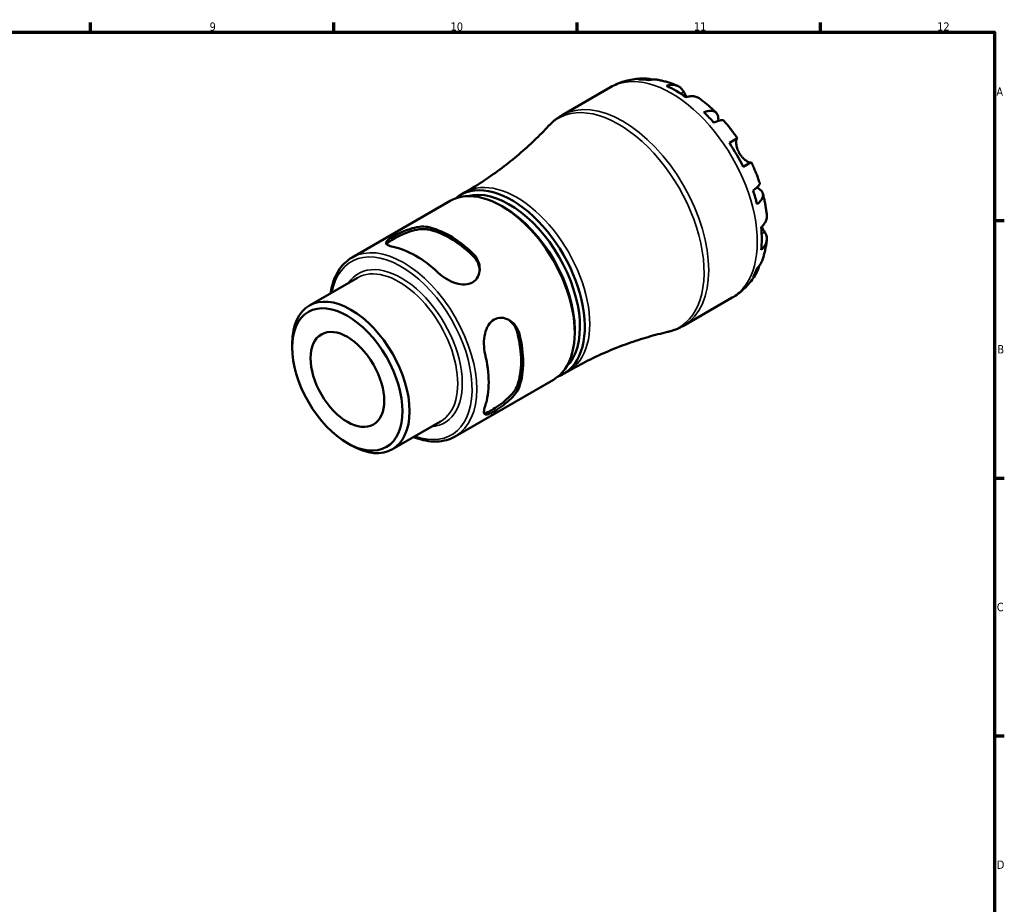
# Model space of a CAD drawing. Header units: millimetres. Extents: x -71 to 904, y -35 to 594.
# Tile 5 of 5: x 540 to 824, y 323 to 578. Entities that reach past the tile are written whole.
import ezdxf

# ---------------------------------------------------------------- set-up
doc = ezdxf.new("R2010")
doc.units = ezdxf.units.MM
for name, color, linetype, lineweight in [('Border (ANSI)', 7, 'Continuous', 70), ('Visible (ANSI)', 7, 'Continuous', 50), ('Visible Narrow (ANSI)', 7, 'Continuous', 35)]:
    doc.layers.add(name, color=color, linetype=linetype, lineweight=lineweight)
doc.styles.add('Note Text (ANSI)', font='tahoma.ttf')

# ---------------------------------------------------------------- blocks, each defined once
blk = doc.blocks.new('Borders Default Border')
at = {"layer": 'Border (ANSI)'}
for p, q in [((560.67, 574), (560.67, 576.8)), ((630.75, 574), (630.75, 576.8)), ((700.83, 574), (700.83, 576.8)), ((770.92, 574), (770.92, 576.8)), ((821, 519.75), (823.8, 519.75)), ((821, 445.5), (823.8, 445.5)), ((821, 371.25), (823.8, 371.25))]:
    blk.add_line(p, q, dxfattribs=at)
at = {"layer": 'Border (ANSI)', "flags": 128}
blk.add_lwpolyline([(20, 20), (20, 574), (821, 574), (821, 20), (20, 20)], dxfattribs=at)
at = {"layer": 'Border (ANSI)', "color": 5, "true_color": 0x0000ff, "char_height": 2.4, "attachment_point": 7, "style": 'Note Text (ANSI)'}
for s, insert in [('9', (594.92, 574.35)), ('10', (664.35, 574.35)), ('11', (734.43, 574.4)), ('12', (804.52, 574.4)), ('A', (821.58, 555.68)), ('B', (821.87, 481.43)), ('C', (821.71, 407.13)), ('D', (821.72, 332.93))]:
    blk.add_mtext(s, dxfattribs=dict(at, insert=insert))

msp = doc.modelspace()

# ---------------------------------------------------------------- linework, layer by layer
at = {"layer": 'Visible (ANSI)'}
for p, q in [((696.4636, 550.0523), (710.4648, 558.1359)), ((744.6627, 542.0843), (746.9945, 543.4306)), ((750.9945, 536.5024), (748.6627, 535.1561)), ((667.1279, 527.0531), (668.5421, 527.8696)), ((635.9622, 509.0596), (664.2075, 525.3671)), ((679.7896, 523.4853), (679.0825, 523.8936)), ((623.69, 495.221), (637.5783, 503.2394)), ((731.4636, 489.4305), (745.4648, 497.5141)), ((700.119, 488.2739), (700.119, 487.4574)), ((618.7399, 483.1085), (618.7399, 484.2794)), ((665.7122, 457.5311), (693.9575, 473.8386)), ((696.8779, 475.5246), (698.2921, 476.3411)), ((647.5915, 453.8224), (661.4798, 461.8408)), ((634.6267, 455.5917), (635.6408, 455.0062))]:
    msp.add_line(p, q, dxfattribs=at)
for centre, major_axis, start_param, end_param in [((729.379, 528.6415), (-17.399, 30.1359), 5.8281059, 5.95286655), ((729.379, 528.6415), (-17.399, 30.1359), 5.38258321, 5.61299108), ((729.379, 528.6415), (-17.399, 30.1359), 5.04270774, 5.16746839), ((729.379, 528.6415), (-17.399, 30.1359), 4.59718505, 4.82759291), ((679.0825, 499.6028), (-14.875, 25.7643), 3.14159265, 6.28318531), ((682.0029, 501.2889), (14.875, -25.7643), 6.18486391, 9.52309936), ((681.2958, 500.8806), (-14.375, 24.8982), 3.2950535, 6.12972446), ((729.379, 528.6415), (-17.399, 30.1359), 4.25730957, 4.38207023), ((679.7896, 500.0111), (-14.375, 24.8982), 3.92699082, 5.49778714), ((664.2015, 491.0112), (14.875, -25.7643), 2.04179685, 2.67059213), ((664.2015, 491.0112), (14.475, -25.0714), 2.03279749, 2.67959149), ((729.379, 528.6415), (-17.399, 30.1359), 3.81178689, 4.04219475), ((654.302, 485.2957), (-14.875, 25.7643), 5.1833895, 5.81218479), ((729.379, 528.6415), (17.399, -30.1359), 0.33031875, 0.45507941), ((635.6408, 474.5217), (11.9507, -20.6993), 5.49778714, 10.21017612), ((664.2015, 491.0112), (14.475, -25.0714), 0.46200116, 1.10879516), ((664.2015, 491.0112), (14.875, -25.7643), 0.47100052, 1.09979581), ((654.302, 485.2957), (-14.875, 25.7643), 3.61259317, 4.24138846)]:
    msp.add_ellipse(centre, major_axis=major_axis, ratio=0.57735027, start_param=start_param, end_param=end_param, dxfattribs=at)
for major_axis in [(-11.2337, 19.4573), (-7.5, 12.9904)]:
    msp.add_ellipse((634.6267, 473.9362), major_axis=major_axis, ratio=0.57735027, dxfattribs=at)
for points, knots in [([(710.4648, 558.1359), (711.0734, 558.4873), (711.7022, 558.8035), (712.9882, 559.3608), (713.6453, 559.6019), (714.9753, 560.0078), (715.6481, 560.1727), (716.9984, 560.4286), (717.6758, 560.5196), (719.0263, 560.6325), (719.6993, 560.6543), (720.3671, 560.6445)], [5.497787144, 5.497787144, 5.497787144, 5.497787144, 5.564176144, 5.564176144, 5.630565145, 5.630565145, 5.696954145, 5.696954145, 5.763343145, 5.763343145, 5.829732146, 5.829732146, 5.829732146, 5.829732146]), ([(718.5639, 560.4064), (719.0644, 560.5486), (719.5782, 560.6244), (720.5408, 560.6586), (721.0775, 560.6166), (721.8353, 560.4555), (722.062, 560.3939), (722.2833, 560.322)], [0.189718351, 0.189718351, 0.189718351, 0.189718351, 0.369803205, 0.369803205, 0.55498435, 0.55498435, 0.634645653, 0.634645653, 0.634645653, 0.634645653]), ([(723.9297, 560.2989), (723.5444, 560.3667), (723.1532, 560.3884), (722.3527, 560.3495), (721.8749, 560.2702), (721.3983, 560.1256)], [5.420765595, 5.420765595, 5.420765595, 5.420765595, 5.573762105, 5.573762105, 5.753846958, 5.753846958, 5.753846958, 5.753846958]), ([(723.9297, 560.2992), (724.3366, 560.2269), (724.7402, 560.1442), (725.5405, 559.9592), (725.9373, 559.8569), (726.7239, 559.634), (727.1137, 559.5133), (727.8864, 559.2548), (728.2692, 559.117), (729.0279, 558.825), (729.4037, 558.6709), (729.7761, 558.5092)], [5.949885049, 5.949885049, 5.949885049, 5.949885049, 5.99190238, 5.99190238, 6.033919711, 6.033919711, 6.075937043, 6.075937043, 6.117954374, 6.117954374, 6.159971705, 6.159971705, 6.159971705, 6.159971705]), ([(726.5506, 558.4986), (727.0026, 558.6523), (727.4439, 558.7459), (728.2379, 558.8232), (728.6616, 558.8103), (729.4522, 558.6542), (729.8192, 558.5109), (730.4372, 558.1511), (730.7447, 557.9008), (731.2084, 557.363), (731.3837, 557.1012), (731.5289, 556.8271)], [0.18972425, 0.18972425, 0.18972425, 0.18972425, 0.369265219, 0.369265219, 0.554520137, 0.554520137, 0.739775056, 0.739775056, 0.926079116, 0.926079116, 1.065680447, 1.065680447, 1.065680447, 1.065680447]), ([(731.5289, 556.8271), (731.5947, 556.703), (731.6668, 556.5683), (731.8185, 556.2899), (731.8969, 556.1481), (732.0849, 555.8145), (732.1967, 555.6203), (732.3421, 555.377), (732.3674, 555.3349), (732.393, 555.2927)], [-0.647983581, -0.647983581, -0.647983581, -0.647983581, -0.581292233, -0.581292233, -0.51957432, -0.51957432, -0.443169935, -0.443169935, -0.427291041, -0.427291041, -0.427291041, -0.427291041]), ([(736.064, 554.8827), (735.9717, 554.9498), (735.878, 555.0109), (735.4761, 555.2449), (735.1091, 555.3882), (734.3184, 555.5444), (733.8947, 555.5573), (733.1008, 555.48), (732.6594, 555.3863), (732.2075, 555.2326)], [5.17211207, 5.17211207, 5.17211207, 5.17211207, 5.228549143, 5.228549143, 5.413804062, 5.413804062, 5.599058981, 5.599058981, 5.778599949, 5.778599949, 5.778599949, 5.778599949]), ([(736.0643, 554.8831), (736.4013, 554.639), (736.735, 554.3889), (737.3956, 553.8772), (737.7226, 553.6156), (738.3698, 553.0813), (738.69, 552.8086), (739.3236, 552.2526), (739.637, 551.9693), (740.2568, 551.3926), (740.5633, 551.0991), (740.8662, 550.8007)], [0.126657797, 0.126657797, 0.126657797, 0.126657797, 0.169193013, 0.169193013, 0.211728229, 0.211728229, 0.254263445, 0.254263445, 0.296798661, 0.296798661, 0.339333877, 0.339333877, 0.339333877, 0.339333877]), ([(737.3598, 550.9102), (737.79, 551.0816), (738.1979, 551.2014), (738.9105, 551.3393), (739.2785, 551.3674), (739.9369, 551.3086), (740.2272, 551.2218), (740.6898, 550.9762), (740.9044, 550.7944), (741.2349, 550.3271), (741.3508, 550.0416), (741.4828, 549.4462), (741.5108, 549.0811), (741.4817, 548.6026), (741.4753, 548.5263), (741.4673, 548.4491)], [0.18971835, 0.18971835, 0.18971835, 0.18971835, 0.3698032, 0.3698032, 0.55498435, 0.55498435, 0.7401655, 0.7401655, 0.92581641, 0.92581641, 1.11146732, 1.11146732, 1.29782516, 1.29782516, 1.33244068, 1.33244068, 1.33244068, 1.33244068]), ([(692.6116, 546.977), (692.8352, 547.2173), (693.066, 547.4515), (693.5414, 547.9065), (693.7861, 548.1273), (694.2885, 548.5543), (694.5463, 548.7606), (695.0742, 549.1575), (695.3443, 549.3482), (695.8958, 549.7129), (696.1772, 549.8869), (696.4636, 550.0523)], [5.322444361, 5.322444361, 5.322444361, 5.322444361, 5.357512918, 5.357512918, 5.392581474, 5.392581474, 5.427650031, 5.427650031, 5.462718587, 5.462718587, 5.497787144, 5.497787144, 5.497787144, 5.497787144]), ([(743.0688, 548.4761), (743.0017, 548.5511), (742.9075, 548.6026), (742.6446, 548.67), (742.4332, 548.6734), (741.911, 548.5884), (741.6002, 548.5), (740.9724, 548.2724), (740.6004, 548.1148), (740.1942, 547.9182)], [5.067271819, 5.067271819, 5.067271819, 5.067271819, 5.203399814, 5.203399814, 5.388580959, 5.388580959, 5.573762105, 5.573762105, 5.753846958, 5.753846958, 5.753846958, 5.753846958]), ([(743.0692, 548.4763), (743.3499, 548.1595), (743.6269, 547.8384), (744.1735, 547.1882), (744.4431, 546.859), (744.9746, 546.193), (745.2365, 545.8562), (745.7526, 545.1752), (746.0066, 544.8311), (746.5067, 544.1359), (746.7528, 543.7849), (746.9946, 543.4307)], [0.445593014, 0.445593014, 0.445593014, 0.445593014, 0.487511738, 0.487511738, 0.529430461, 0.529430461, 0.571349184, 0.571349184, 0.613267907, 0.613267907, 0.65518663, 0.65518663, 0.65518663, 0.65518663]), ([(692.6116, 546.977), (691.3195, 545.5885), (689.9564, 544.2036), (687.0947, 541.4648), (685.5961, 540.1109), (682.4746, 537.4576), (680.8517, 536.1583), (677.4974, 533.6364), (675.766, 532.4138), (672.2146, 530.0652), (670.3947, 528.9392), (668.5421, 527.8696)], [5.322444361, 5.322444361, 5.322444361, 5.322444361, 5.357512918, 5.357512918, 5.392581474, 5.392581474, 5.427650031, 5.427650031, 5.462718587, 5.462718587, 5.497787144, 5.497787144, 5.497787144, 5.497787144]), ([(746.8573, 543.3514), (746.8363, 543.3393), (746.8161, 543.3209), (746.7583, 543.2461), (746.7238, 543.1702), (746.6659, 542.9595), (746.6434, 542.823), (746.6138, 542.4288), (746.617, 542.1491), (746.6899, 541.4393), (746.7746, 540.9996), (747.0636, 540.0668), (747.2714, 539.5825), (747.5359, 539.1244)], [-0.644344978, -0.644344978, -0.644344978, -0.644344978, -0.60308586, -0.60308586, -0.520079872, -0.520079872, -0.432739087, -0.432739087, -0.310006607, -0.310006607, -0.158689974, -0.158689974, 0, 0, 0, 0]), ([(747.5359, 539.1244), (747.684, 538.8679), (747.8482, 538.6218), (748.2131, 538.1425), (748.4142, 537.9131), (748.9041, 537.419), (749.1938, 537.1768), (749.7276, 536.796), (749.9679, 536.6562), (750.3183, 536.4919), (750.4437, 536.4463), (750.6499, 536.3957), (750.7308, 536.3897), (750.8171, 536.405), (750.8391, 536.4127), (750.8573, 536.4232)], [0, 0, 0, 0, 0.088849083, 0.088849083, 0.18379648, 0.18379648, 0.314196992, 0.314196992, 0.437846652, 0.437846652, 0.524112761, 0.524112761, 0.607652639, 0.607652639, 0.6434969, 0.6434969, 0.6434969, 0.6434969]), ([(750.9946, 536.5025), (751.1805, 536.1159), (751.3615, 535.7273), (751.7134, 534.9466), (751.8844, 534.5545), (752.2161, 533.7672), (752.3769, 533.3719), (752.6879, 532.5786), (752.8382, 532.1805), (753.128, 531.382), (753.2675, 530.9816), (753.4016, 530.5801)], [0.915609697, 0.915609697, 0.915609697, 0.915609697, 0.95752842, 0.95752842, 0.999447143, 0.999447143, 1.041365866, 1.041365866, 1.083284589, 1.083284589, 1.125203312, 1.125203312, 1.125203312, 1.125203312]), ([(751.4807, 528.3693), (751.8541, 528.6229), (752.1766, 528.8662), (752.6876, 529.2961), (752.9196, 529.521), (753.2543, 529.9308), (753.357, 530.1156), (753.4301, 530.377), (753.4326, 530.4842), (753.4012, 530.58)], [0.189718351, 0.189718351, 0.189718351, 0.189718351, 0.369803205, 0.369803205, 0.55498435, 0.55498435, 0.740165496, 0.740165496, 0.87629349, 0.87629349, 0.87629349, 0.87629349]), ([(752.577, 529.2065), (752.648, 529.1748), (752.7172, 529.1422), (753.1461, 528.9281), (753.4483, 528.7213), (753.8979, 528.3093), (754.0873, 528.0662), (754.3267, 527.5463), (754.3768, 527.2696), (754.3583, 526.7461), (754.2883, 526.4513), (754.01, 525.8517), (753.8017, 525.547), (753.3259, 524.9989), (753.0182, 524.7055), (752.6547, 524.4187)], [4.61112463, 4.61112463, 4.61112463, 4.61112463, 4.64574015, 4.64574015, 4.83209799, 4.83209799, 5.0177489, 5.0177489, 5.20339981, 5.20339981, 5.38858096, 5.38858096, 5.5737621, 5.5737621, 5.75384696, 5.75384696, 5.75384696, 5.75384696]), ([(754.3131, 527.5101), (754.42, 527.0986), (754.5209, 526.6864), (754.7105, 525.8612), (754.7991, 525.4482), (754.9638, 524.6215), (755.0398, 524.2078), (755.179, 523.3802), (755.242, 522.9662), (755.3549, 522.1382), (755.4047, 521.7242), (755.4476, 521.3103)], [1.23146245, 1.23146245, 1.23146245, 1.23146245, 1.273997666, 1.273997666, 1.316532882, 1.316532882, 1.359068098, 1.359068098, 1.401603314, 1.401603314, 1.44413853, 1.44413853, 1.44413853, 1.44413853]), ([(753.8218, 517.7955), (754.1809, 518.11), (754.4827, 518.4454), (754.9466, 519.0943), (755.1473, 519.4677), (755.4074, 520.2305), (755.4668, 520.62), (755.4651, 521.0851), (755.459, 521.1968), (755.4471, 521.3103)], [0.18972425, 0.18972425, 0.18972425, 0.18972425, 0.369265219, 0.369265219, 0.554520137, 0.554520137, 0.739775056, 0.739775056, 0.796212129, 0.796212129, 0.796212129, 0.796212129]), ([(647.7966, 512.1517), (647.1489, 512.2825), (646.6042, 512.4527), (645.8959, 512.8454), (645.731, 513.0693), (645.7627, 513.5335), (645.9357, 513.8021), (646.6384, 514.4228), (647.1698, 514.7788), (648.4234, 515.5025), (649.2074, 515.906), (650.89, 516.6624), (651.789, 517.0127), (653.5186, 517.5655), (654.4713, 517.7964), (656.2361, 518.0137), (657.0484, 517.998), (657.6961, 517.8672)], [1.068423, 1.068423, 1.068423, 1.068423, 1.35737441, 1.35737441, 1.64632582, 1.64632582, 1.91224949, 1.91224949, 2.17817316, 2.17817316, 2.44409683, 2.44409683, 2.7100205, 2.7100205, 2.99897191, 2.99897191, 3.28792332, 3.28792332, 3.28792332, 3.28792332]), ([(645.8937, 512.9215), (645.9827, 513.05), (646.1131, 513.1895), (646.6384, 513.6433), (647.1693, 513.9951), (648.4239, 514.7195), (649.2077, 515.1266), (650.8875, 515.8955), (651.784, 516.2544), (653.5116, 516.8266), (654.4652, 517.0696), (656.2326, 517.3088), (657.0466, 517.303), (657.6961, 517.1793)], [1.78436375, 1.78436375, 1.78436375, 1.78436375, 1.91661662, 1.91661662, 2.18276267, 2.18276267, 2.44890872, 2.44890872, 2.71505477, 2.71505477, 3.00567405, 3.00567405, 3.29629333, 3.29629333, 3.29629333, 3.29629333]), ([(754.8634, 516.4105), (755.0282, 516.1478), (755.1673, 515.865), (755.4012, 515.1946), (755.4642, 514.8031), (755.4668, 514.088), (755.4074, 513.6986), (755.1473, 512.9357), (754.9466, 512.5624), (754.4827, 511.9134), (754.1809, 511.578), (753.8218, 511.2635)], [4.902643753, 4.902643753, 4.902643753, 4.902643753, 5.042245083, 5.042245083, 5.228549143, 5.228549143, 5.413804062, 5.413804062, 5.599058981, 5.599058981, 5.778599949, 5.778599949, 5.778599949, 5.778599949]), ([(753.9666, 517.9261), (754.036, 517.7997), (754.1052, 517.6766), (754.29, 517.3539), (754.4026, 517.1635), (754.6194, 516.8036), (754.7224, 516.6364), (754.8326, 516.4598), (754.8481, 516.435), (754.8634, 516.4105)], [-2.351626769, -2.351626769, -2.351626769, -2.351626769, -2.30519389, -2.30519389, -2.226175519, -2.226175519, -2.144504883, -2.144504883, -2.130817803, -2.130817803, -2.130817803, -2.130817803]), ([(755.4438, 514.0516), (755.3976, 513.6482), (755.3432, 513.2456), (755.2166, 512.4426), (755.1446, 512.0421), (754.9822, 511.2438), (754.8917, 510.8459), (754.6915, 510.0532), (754.5817, 509.6584), (754.3417, 508.8728), (754.2116, 508.4819), (754.0707, 508.0934)], [1.694009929, 1.694009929, 1.694009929, 1.694009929, 1.73602726, 1.73602726, 1.778044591, 1.778044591, 1.820061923, 1.820061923, 1.862079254, 1.862079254, 1.904096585, 1.904096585, 1.904096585, 1.904096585]), ([(629.792, 498.744), (629.8456, 499.1032), (629.9075, 499.4568), (630.4479, 502.136), (631.2921, 504.1992), (633.4403, 507.2), (634.613, 508.2807), (635.9622, 509.0596)], [4.869813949, 4.869813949, 4.869813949, 4.869813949, 4.91805981, 4.91805981, 5.241622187, 5.241622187, 5.497787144, 5.497787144, 5.497787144, 5.497787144]), ([(670.7069, 510.3554), (671.3545, 509.7383), (671.8992, 508.9706), (672.6075, 507.3254), (672.7725, 506.4493), (672.7407, 504.9163), (672.5678, 504.1467), (671.865, 502.8246), (671.3336, 502.2753), (670.7069, 501.9134), (670.0801, 501.5515), (669.2961, 501.3414), (667.6135, 501.2864), (666.7145, 501.437), (664.9848, 501.9531), (664.0321, 502.3744), (662.2673, 503.4096), (661.455, 504.0228), (660.8074, 504.64)], [-1.10975016, -1.10975016, -1.10975016, -1.10975016, -0.82079875, -0.82079875, -0.53184734, -0.53184734, -0.26592367, -0.26592367, 0, 0, 0, 0.26592367, 0.26592367, 0.53184734, 0.53184734, 0.82079875, 0.82079875, 1.10975016, 1.10975016, 1.10975016, 1.10975016]), ([(670.7069, 509.6676), (671.3563, 509.0412), (671.9014, 508.2624), (672.5376, 506.763), (672.6991, 506.0632), (672.7441, 505.3967)], [-1.113530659, -1.113530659, -1.113530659, -1.113530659, -0.822911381, -0.822911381, -0.591119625, -0.591119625, -0.591119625, -0.591119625]), ([(752.6547, 505.9879), (753.0182, 506.3284), (753.3259, 506.7025), (753.7597, 507.3763), (753.9366, 507.7259), (754.0705, 508.0935)], [0.189718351, 0.189718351, 0.189718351, 0.189718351, 0.369803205, 0.369803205, 0.522799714, 0.522799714, 0.522799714, 0.522799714]), ([(753.2673, 506.6562), (753.2189, 506.4285), (753.1589, 506.2015), (752.9196, 505.4646), (752.6876, 504.9789), (752.1766, 504.1623), (751.8541, 503.7553), (751.4807, 503.3929)], [5.308919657, 5.308919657, 5.308919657, 5.308919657, 5.388580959, 5.388580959, 5.573762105, 5.573762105, 5.753846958, 5.753846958, 5.753846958, 5.753846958]), ([(752.5885, 504.8354), (752.2631, 504.2522), (751.9076, 503.6803), (751.1347, 502.5671), (750.7171, 502.026), (749.8204, 500.9845), (749.3412, 500.4843), (748.3246, 499.5355), (747.7873, 499.087), (746.6617, 498.2519), (746.0734, 497.8655), (745.4648, 497.5141)], [2.024249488, 2.024249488, 2.024249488, 2.024249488, 2.090638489, 2.090638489, 2.157027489, 2.157027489, 2.223416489, 2.223416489, 2.28980549, 2.28980549, 2.35619449, 2.35619449, 2.35619449, 2.35619449]), ([(674.3073, 481.2575), (674.0966, 482.1269), (673.9717, 483.137), (673.9576, 485.183), (674.0691, 486.2187), (674.4869, 487.9746), (674.806, 488.8285), (675.695, 490.2582), (676.269, 490.8321), (677.5225, 491.5558), (678.2639, 491.7414), (679.7603, 491.6889), (680.5132, 491.4539), (681.8567, 490.7149), (682.533, 490.134), (683.6036, 488.698), (683.9961, 487.8424), (684.2068, 486.9729)], [1.068423, 1.068423, 1.068423, 1.068423, 1.35737441, 1.35737441, 1.64632582, 1.64632582, 1.91224949, 1.91224949, 2.17817316, 2.17817316, 2.44409683, 2.44409683, 2.7100205, 2.7100205, 2.99897191, 2.99897191, 3.28792332, 3.28792332, 3.28792332, 3.28792332]), ([(680.9309, 491.2166), (681.4857, 490.8444), (682.0109, 490.3547), (682.9914, 489.054), (683.3934, 488.1925), (683.611, 487.3169)], [2.773884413, 2.773884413, 2.773884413, 2.773884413, 3.005676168, 3.005676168, 3.296295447, 3.296295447, 3.296295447, 3.296295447]), ([(731.4636, 489.4305), (731.1772, 489.2652), (730.8858, 489.1085), (730.2942, 488.8133), (729.994, 488.6747), (729.3863, 488.4159), (729.0788, 488.2958), (728.4577, 488.0742), (728.1442, 487.9727), (727.5124, 487.7885), (727.1942, 487.7058), (726.8743, 487.6323)], [2.35619449, 2.35619449, 2.35619449, 2.35619449, 2.391263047, 2.391263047, 2.426331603, 2.426331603, 2.46140016, 2.46140016, 2.496468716, 2.496468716, 2.531537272, 2.531537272, 2.531537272, 2.531537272]), ([(698.2921, 476.3411), (700.1447, 477.4107), (702.0298, 478.4238), (705.8394, 480.3251), (707.7639, 481.2133), (711.6251, 482.8572), (713.5618, 483.613), (717.4204, 484.9897), (719.3422, 485.6105), (723.1449, 486.7194), (725.0258, 487.2075), (726.8743, 487.6323)], [2.35619449, 2.35619449, 2.35619449, 2.35619449, 2.391263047, 2.391263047, 2.426331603, 2.426331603, 2.46140016, 2.46140016, 2.496468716, 2.496468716, 2.531537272, 2.531537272, 2.531537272, 2.531537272]), ([(684.2068, 471.9494), (683.9961, 471.3231), (683.6036, 470.6118), (682.533, 469.1921), (681.8567, 468.4825), (680.5132, 467.2609), (679.7603, 466.6575), (678.2639, 465.5786), (677.5225, 465.1013), (676.8957, 464.7395), (676.269, 464.3776), (675.695, 464.0954), (674.806, 463.7972), (674.4869, 463.7817), (674.0691, 463.9863), (673.9576, 464.2411), (673.9717, 465.0508), (674.0966, 465.6076), (674.3073, 466.2339)], [-1.10975016, -1.10975016, -1.10975016, -1.10975016, -0.82079875, -0.82079875, -0.53184734, -0.53184734, -0.26592367, -0.26592367, 0, 0, 0, 0.26592367, 0.26592367, 0.53184734, 0.53184734, 0.82079875, 0.82079875, 1.10975016, 1.10975016, 1.10975016, 1.10975016]), ([(683.611, 472.2933), (683.3934, 471.6691), (682.9914, 470.9611), (681.9005, 469.5502), (681.2134, 468.8459), (679.8539, 467.6358), (679.0949, 467.0388), (677.5891, 465.9685), (676.8446, 465.4933), (676.2173, 465.1312), (675.59, 464.769), (675.0199, 464.4852), (674.3643, 464.2571), (674.1782, 464.2139), (674.0225, 464.201)], [-1.11353066, -1.11353066, -1.11353066, -1.11353066, -0.82291138, -0.82291138, -0.5322921, -0.5322921, -0.26614605, -0.26614605, 0, 0, 0, 0.26614605, 0.26614605, 0.39839892, 0.39839892, 0.39839892, 0.39839892]), ([(665.7122, 457.5311), (664.124, 456.6141), (662.2964, 456.12), (658.3196, 456.0029), (656.1608, 456.4094), (653.8774, 457.2736), (653.7855, 457.3091), (653.6935, 457.3454)], [2.35619449, 2.35619449, 2.35619449, 2.35619449, 2.657751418, 2.657751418, 2.971033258, 2.971033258, 2.984167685, 2.984167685, 2.984167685, 2.984167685])]:
    msp.add_open_spline(points, degree=3, knots=knots, dxfattribs=at)
at = {"layer": 'Visible Narrow (ANSI)'}
for p, q in [((731.5289, 556.8271), (730.6191, 556.3019)), ((657.6961, 517.1793), (657.6961, 517.8672)), ((754.8634, 516.4105), (753.9536, 515.8853)), ((670.7069, 510.3554), (670.7069, 509.6676)), ((683.611, 487.3169), (684.2068, 486.9729)), ((684.2068, 471.9494), (683.611, 472.2933))]:
    msp.add_line(p, q, dxfattribs=at)
for centre, major_axis, start_param, end_param in [((727.9648, 527.825), (-17.5, 30.3109), 3.14159265, 6.28318531), ((713.9636, 519.7414), (17.5, -30.3109), 0, 3.14159265), ((712.778, 519.0569), (-17.3981, 30.1344), 2.96624987, 6.45852809), ((683.4171, 502.1054), (-14.875, 25.7643), 3.14159265, 6.28318531), ((650.8372, 483.2953), (14.875, -25.7643), 0, 3.14159265), ((650.1831, 482.9177), (-14.4125, 24.9632), 2.54845945, 6.87631852), ((650.1831, 482.9177), (12.4132, -21.5004), 6.00935226, 9.69861101), ((649.529, 482.5401), (-11.9507, 20.6993), 3.14159265, 6.28318531)]:
    msp.add_ellipse(centre, major_axis=major_axis, ratio=0.57735027, start_param=start_param, end_param=end_param, dxfattribs=at)

# ---------------------------------------------------------------- block references
msp.add_blockref('Borders Default Border', (0, 0))

doc.saveas('drawing.dxf')
